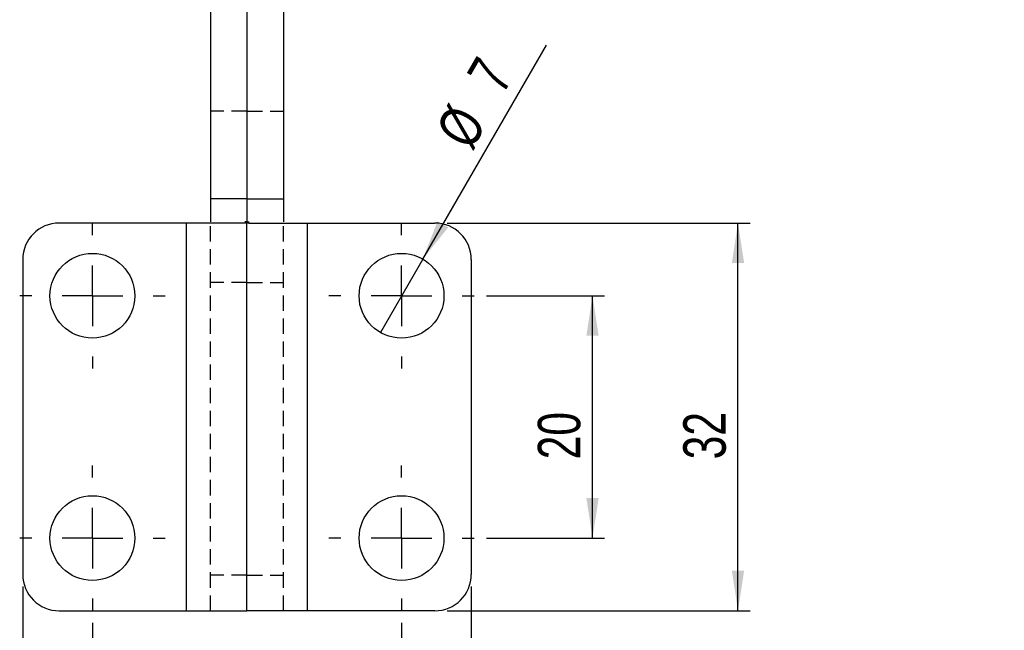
# Model space of a CAD drawing. Extents: x 41 to 411, y 12 to 288.
# Tile 12 of 24: x 248 to 329, y 175 to 226. Entities that reach past the tile are written whole.
import ezdxf

# ---------------------------------------------------------------- set-up
doc = ezdxf.new("R2010")
doc.units = 0
doc.linetypes.add('HIDDEN', pattern=[1.905, 1.27, -0.635])
doc.layers.get('0').update_dxf_attribs({"linetype": 'CONTINUOUS'})
doc.styles.add('SLDTEXTSTYLE0', font='TXT', dxfattribs={"width": 0.75})
doc.dimstyles.new('SLDDIMSTYLE0', dxfattribs={"dimtxt": 3.5, "dimasz": 3.302, "dimexe": 0, "dimexo": 0.0625, "dimgap": 0.875, "dimtad": 1, "dimdec": 3, "dimrnd": 1e-09, "dimzin": 12, "dimtxsty": 'SLDTEXTSTYLE0', "dimsah": 1, "dimcen": 0.09, "dimazin": 3, "dimtfac": 1, "dimtdec": 3, "dimtofl": 0, "dimtmove": 0, "dimatfit": 3, "dimtolj": 1, "dimtzin": 12})
doc.dimstyles.new('SLDDIMSTYLE5', dxfattribs={"dimtxt": 3.5, "dimasz": 3.302, "dimexe": 0, "dimexo": 0.0625, "dimgap": 0.875, "dimtad": 1, "dimdec": 3, "dimrnd": 1e-09, "dimzin": 12, "dimtxsty": 'SLDTEXTSTYLE0', "dimblk1": 'NONE', "dimsah": 1, "dimcen": 0, "dimazin": 3, "dimtfac": 1, "dimtdec": 3, "dimtmove": 0, "dimatfit": 3, "dimtolj": 1, "dimtzin": 12})
doc.dimstyles.new('SLDDIMSTYLE6', dxfattribs={"dimtxt": 3.5, "dimasz": 3.302, "dimexe": 0, "dimexo": 0.0625, "dimgap": 0.875, "dimtad": 1, "dimdec": 4, "dimlfac": 1.5, "dimzin": 12, "dimtxsty": 'SLDTEXTSTYLE0', "dimsah": 1, "dimcen": 0.09, "dimazin": 3, "dimtfac": 1, "dimtdec": 0, "dimtofl": 0, "dimtmove": 0, "dimatfit": 3, "dimtolj": 1, "dimtzin": 12})

# ---------------------------------------------------------------- blocks, each defined once
blk = doc.blocks.new('_D_7')
at = {"color": 179, "linetype": 'CONTINUOUS'}
for p, q in [((254.155, 175.818), (254.155, 159.818)), ((279.655, 175.818), (279.655, 159.818)), ((254.155, 160.818), (279.655, 160.818))]:
    blk.add_line(p, q, dxfattribs=at)
for points in [[(254.155, 160.818), (257.457, 160.31), (257.457, 161.326)], [(279.655, 160.818), (276.353, 161.326), (276.353, 160.31)]]:
    blk.add_solid(points, dxfattribs=at)
at = {"color": 179, "linetype": 'CONTINUOUS', "insert": (260.712, 165.33, 14.653), "char_height": 3.5, "attachment_point": 1, "style": 'SLDTEXTSTYLE0'}
blk.add_mtext('25,5', dxfattribs=at)
blk = doc.blocks.new('_D_8')
at = {"color": 179, "linetype": 'CONTINUOUS'}
for p, q in [((248.405, 178.818), (248.405, 150.858)), ((285.405, 178.818), (285.405, 150.858)), ((248.405, 151.858), (285.405, 151.858))]:
    blk.add_line(p, q, dxfattribs=at)
for points in [[(248.405, 151.858), (251.707, 151.35), (251.707, 152.366)], [(285.405, 151.858), (282.103, 152.366), (282.103, 151.35)]]:
    blk.add_solid(points, dxfattribs=at)
at = {"color": 179, "linetype": 'CONTINUOUS', "insert": (262.651, 156.369, 14.653), "char_height": 3.5, "attachment_point": 1, "style": 'SLDTEXTSTYLE0'}
blk.add_mtext('37', dxfattribs=at)
blk = doc.blocks.new('_D_9')
at = {"color": 179, "linetype": 'CONTINUOUS'}
for p, q in [((286.655, 202.818), (296.405, 202.818)), ((295.405, 182.818), (295.405, 202.818)), ((286.655, 182.818), (296.405, 182.818))]:
    blk.add_line(p, q, dxfattribs=at)
for points in [[(295.405, 202.818), (294.897, 199.516), (295.913, 199.516)], [(295.405, 182.818), (295.913, 186.12), (294.897, 186.12)]]:
    blk.add_solid(points, dxfattribs=at)
at = {"color": 179, "linetype": 'CONTINUOUS', "insert": (290.893, 189.319, 14.653), "char_height": 3.5, "attachment_point": 1, "rotation": 90, "style": 'SLDTEXTSTYLE0'}
blk.add_mtext('20', dxfattribs=at)
blk = doc.blocks.new('_D_10')
at = {"color": 179, "linetype": 'CONTINUOUS'}
for p, q in [((283.405, 208.818), (308.405, 208.818)), ((307.405, 176.818), (307.405, 208.818)), ((283.405, 176.818), (308.405, 176.818))]:
    blk.add_line(p, q, dxfattribs=at)
for points in [[(307.405, 208.818), (306.897, 205.516), (307.913, 205.516)], [(307.405, 176.818), (307.913, 180.12), (306.897, 180.12)]]:
    blk.add_solid(points, dxfattribs=at)
at = {"color": 179, "linetype": 'CONTINUOUS', "insert": (302.893, 189.319, 14.653), "char_height": 3.5, "attachment_point": 1, "rotation": 90, "style": 'SLDTEXTSTYLE0'}
blk.add_mtext('32', dxfattribs=at)
blk = doc.blocks.new('_D_11')
at = {"color": 179, "linetype": 'CONTINUOUS'}
for q in [(291.596, 223.501), (277.905, 199.787)]:
    blk.add_line((281.405, 205.849), q, dxfattribs=at)
blk.add_solid([(281.405, 205.849), (283.496, 208.455), (282.616, 208.963)], dxfattribs=at)
at = {"color": 179, "linetype": 'CONTINUOUS', "char_height": 3.5, "attachment_point": 1, "rotation": 60, "style": 'SLDTEXTSTYLE0'}
for s, insert in [('7', (284.954, 221.066, 14.653)), ('%%c', (282.361, 216.468, 14.653))]:
    blk.add_mtext(s, dxfattribs=dict(at, insert=insert))
blk = doc.blocks.new('_NONE')
blk = doc.blocks.new('SW_CENTERMARKSYMBOL_4')
at = {"color": 0, "linetype": 'CONTINUOUS'}
for p, q in [((0, 5), (0, 6)), ((0, 0), (0, 2.5)), ((-5, 0), (-6, 0)), ((0, 0), (-2.5, 0)), ((0, 0), (0, -2.5)), ((0, 0), (2.5, 0)), ((5, 0), (6, 0)), ((0, -5), (0, -6))]:
    blk.add_line(p, q, dxfattribs=at)
blk = doc.blocks.new('SW_CENTERMARKSYMBOL_5')
at = {"color": 0, "linetype": 'CONTINUOUS'}
for p, q in [((0, 5), (0, 6)), ((25.5, 5), (25.5, 6)), ((0, 0), (0, 2.5)), ((25.5, 0), (25.5, 2.5)), ((-5, 0), (-6, 0)), ((0, 0), (-2.5, 0)), ((0, 0), (0, -2.5)), ((0, 0), (2.5, 0)), ((5, 0), (6, 0)), ((20.5, 0), (19.5, 0)), ((25.5, 0), (23, 0)), ((25.5, 0), (25.5, -2.5)), ((25.5, 0), (28, 0)), ((30.5, 0), (31.5, 0)), ((0, -5), (0, -6)), ((25.5, -5), (25.5, -6))]:
    blk.add_line(p, q, dxfattribs=at)
blk = doc.blocks.new('SW_CENTERMARKSYMBOL_6')
at = {"color": 0, "linetype": 'CONTINUOUS'}
for p, q in [((0, 5), (0, 6)), ((0, 0), (0, 2.5)), ((-5, 0), (-6, 0)), ((0, 0), (-2.5, 0)), ((0, 0), (0, -2.5)), ((0, 0), (2.5, 0)), ((5, 0), (6, 0)), ((0, -5), (0, -6))]:
    blk.add_line(p, q, dxfattribs=at)
blk = doc.blocks.new('_D_12')
at = {"color": 179, "linetype": 'CONTINUOUS'}
blk.add_line((344.858, 114.555), (290.498, 114.555), dxfattribs=at)
blk.add_arc((353.324, 114.555), 61.826, 88.91479, 180, dxfattribs=at)
for points in [[(354.495, 176.37), (351.189, 176.853), (351.197, 175.837)], [(291.498, 114.555), (292.094, 117.843), (291.078, 117.87)]]:
    blk.add_solid(points, dxfattribs=at)
at = {"color": 179, "linetype": 'CONTINUOUS', "insert": (310.292, 165.284, 0.067), "char_height": 3.5, "attachment_point": 1, "rotation": 36.04746, "style": 'SLDTEXTSTYLE0'}
blk.add_mtext('91°', dxfattribs=at)

msp = doc.modelspace()

# ---------------------------------------------------------------- linework, layer by layer
at = {"color": 7, "linetype": 'CONTINUOUS'}
for p, q in [((263.904568, 227.015239), (263.904568, 210.81785)), ((266.904568, 227.014888), (266.904568, 210.81785)), ((269.904568, 227.015239), (269.904568, 210.81785)), ((266.904568, 210.81785), (263.904568, 210.81785)), ((263.904568, 210.81785), (263.904568, 208.926423)), ((266.904568, 210.81785), (266.904568, 208.926423)), ((266.904568, 210.81785), (269.904568, 210.81785)), ((269.904568, 210.81785), (269.904568, 208.926423)), ((261.904568, 208.817849), (251.404569, 208.817849)), ((261.904568, 176.817851), (261.904568, 208.817849)), ((266.633138, 208.817849), (261.904568, 208.817849)), ((266.904568, 208.926423), (266.729299, 208.926423)), ((266.904568, 176.817851), (266.904568, 208.926423)), ((266.904568, 208.926423), (267.079837, 208.926423)), ((267.175998, 208.817849), (271.904568, 208.817849)), ((271.904568, 176.817851), (271.904568, 208.817849)), ((271.904568, 208.817849), (282.404568, 208.817849)), ((248.404568, 205.817851), (248.404568, 179.81785)), ((285.404569, 205.817851), (285.404569, 179.81785)), ((251.404569, 176.817851), (261.904568, 176.817851)), ((261.904568, 176.817851), (266.904568, 176.817851)), ((271.904568, 176.817851), (266.904568, 176.817851)), ((282.404568, 176.817851), (271.904568, 176.817851))]:
    msp.add_line(p, q, dxfattribs=at)
at = {"color": 7, "linetype": 'HIDDEN'}
for p, q in [((266.904568, 218.063014), (263.904568, 218.063014)), ((266.904568, 218.063014), (269.904568, 218.063014)), ((261.904568, 176.817851), (261.904568, 208.817849)), ((263.904568, 176.817851), (263.904568, 208.926423)), ((269.904568, 176.817851), (269.904568, 208.926423)), ((271.904568, 176.817851), (271.904568, 208.817849)), ((266.904568, 203.920881), (263.904568, 203.920881)), ((266.904568, 203.920881), (269.904568, 203.920881)), ((266.904568, 179.746779), (263.904568, 179.746779)), ((266.904568, 179.746779), (269.904568, 179.746779))]:
    msp.add_line(p, q, dxfattribs=at)
at = {"color": 7, "linetype": 'CONTINUOUS'}
for centre in [(254.154568, 202.81785), (279.654568, 202.81785), (254.154568, 182.81785), (279.654568, 182.81785)]:
    msp.add_circle(centre, 3.5, dxfattribs=at)
for centre, start, end in [((251.404568, 205.81785), 90, 180), ((282.404568, 205.81785), 0, 90), ((251.404568, 179.81785), 180, 270), ((282.404568, 179.81785), 270, 0)]:
    msp.add_arc(centre, 3, start, end, dxfattribs=at)
for points in [[(266.904568, 208.926423), (266.893645, 208.894763), (266.871343, 208.83012), (266.713615, 208.821995), (266.633138, 208.817849)], [(266.904568, 208.926423), (266.915491, 208.894763), (266.937793, 208.83012), (267.095521, 208.821995), (267.175998, 208.817849)]]:
    msp.add_open_spline(points, degree=3, knots=[0, 0, 0, 0, 0.4897737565, 1, 1, 1, 1], dxfattribs=at)

# ---------------------------------------------------------------- block references
at = {"color": 179, "linetype": 'CONTINUOUS'}
for name, p in [('SW_CENTERMARKSYMBOL_5', (254.154568, 202.81785)), ('SW_CENTERMARKSYMBOL_4', (254.154568, 182.81785)), ('SW_CENTERMARKSYMBOL_6', (279.654568, 182.81785))]:
    msp.add_blockref(name, p, dxfattribs=at)

# ---------------------------------------------------------------- dimensions: what is measured, and where the dimension line sits
dim = msp.add_diameter_dim_2p(p1=(277.904568, 199.786761), p2=(281.404568, 205.848938), dimstyle='SLDDIMSTYLE5', dxfattribs=at)
dim.commit()
dim.dimension.update_dxf_attribs({"geometry": '_D_11', "text_midpoint": (289.022289, 219.043211), "dimtype": 163})
for base, p1, p2, picture, middle in [((307.404568, 208.81785), (282.404568, 176.81785), (282.404568, 208.81785), '_D_10', (307.404568, 193.326759)), ((295.404568, 202.81785), (285.654568, 182.81785), (285.654568, 202.81785), '_D_9', (295.404568, 193.326759))]:
    dim = msp.add_linear_dim(base=base, p1=p1, p2=p2, angle=90, dimstyle='SLDDIMSTYLE0', dxfattribs=at)
    dim.commit()
    dim.dimension.update_dxf_attribs({"geometry": picture, "text_midpoint": middle, "dimtype": 160})
dim = msp.add_angular_dim_2l(base=(310.022281, 158.684956), line1=((354.450546, 174.041194), (355.010618, 203.607704)), line2=((347.85808, 114.555498), (345.85808, 114.555498)), dimstyle='SLDDIMSTYLE6', dxfattribs=at)
dim.commit()
dim.dimension.update_dxf_attribs({"geometry": '_D_12', "text_midpoint": (316.942039, 164.543466), "dimtype": 162})
for base, p1, p2, picture, middle in [((285.404568, 151.857513), (248.404568, 179.81785), (285.404568, 179.81785), '_D_8', (266.659156, 151.857513)), ((279.654568, 160.817825), (254.154568, 176.81785), (279.654568, 176.81785), '_D_7', (266.659156, 160.817825))]:
    dim = msp.add_linear_dim(base=base, p1=p1, p2=p2, dimstyle='SLDDIMSTYLE0', dxfattribs=at)
    dim.commit()
    dim.dimension.update_dxf_attribs({"geometry": picture, "text_midpoint": middle, "dimtype": 160})

doc.saveas('drawing.dxf')
